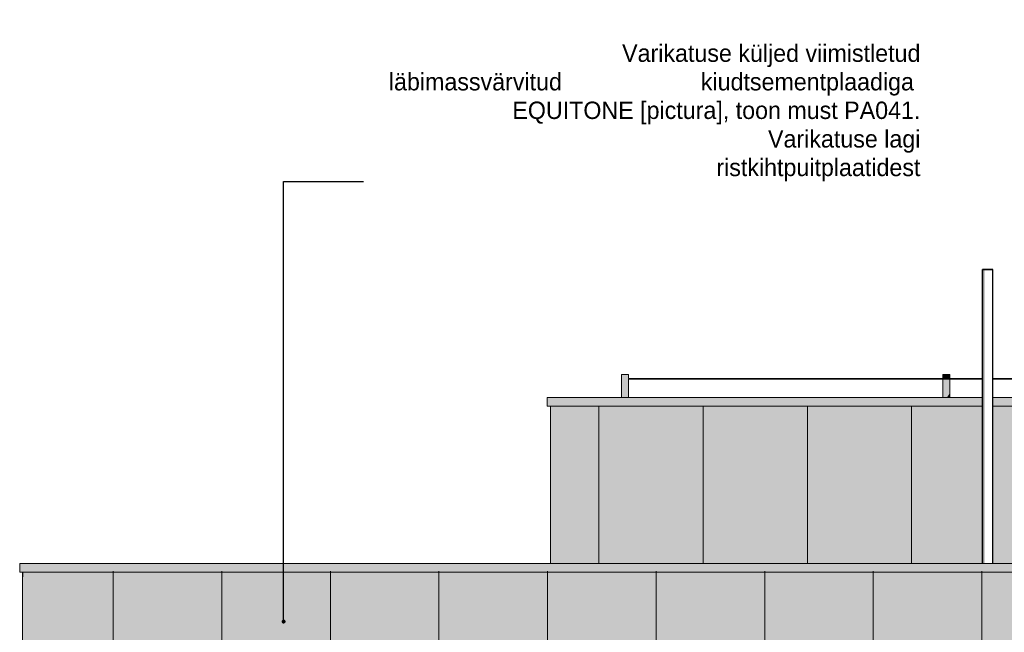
# Model space of a CAD drawing. Header units: millimetres. Extents: x 4132 to 65184, y -9092 to 15088.
# Tile 50 of 91: x 15333 to 26667, y 4636 to 11693. Entities that reach past the tile are written whole.
import ezdxf

# ---------------------------------------------------------------- set-up
doc = ezdxf.new("R2010")
doc.units = ezdxf.units.MM
doc.header["$MEASUREMENT"] = 0
doc.linetypes.add('Wipeout_Contour', pattern=[1000, 0, -1000])
for name, color, linetype in [('AR_hatch', 7, 'Continuous'), ('AR_hoone_piire', 7, 'Continuous'), ('AR_hoone_plaadivuugid', 7, 'Continuous'), ('AR_hoone_välissein', 7, 'Continuous'), ('AR_tähis', 7, 'Continuous'), ('AS_lipumast', 7, 'Continuous')]:
    doc.layers.add(name, color=color, linetype=linetype)
doc.styles.add('GENERATED_STYLE_1', font='txt')
doc.dimstyles.new('GENERATED_STYLE__1', dxfattribs={"dimtxt": 0.18, "dimasz": 91.2, "dimexe": 0.18, "dimexo": 0.0625, "dimgap": 0.09, "dimtad": 0, "dimtih": 1, "dimtoh": 1, "dimdec": 4, "dimzin": 0, "dimdsep": 46, "dimcen": 0.09, "dimadec": 0, "dimazin": 0, "dimtfac": 1, "dimtdec": 4, "dimtmove": 0, "dimatfit": 3, "dimldrblk": 'ARROWHEAD_11', "dimfxl": 0, "dimtolj": 1, "dimtzin": 0, "dimarcsym": 0})

# ---------------------------------------------------------------- blocks, each defined once
blk = doc.blocks.new('Section Element_19_1')
at = {"color": 254, "linetype": 'Wipeout_Contour', "lineweight": 0, "ltscale": 109637.882324}
blk.add_wipeout([(26414, 8814), (26414, 5430), (26422, 5430), (26422, 8814)], dxfattribs=at).dxf.layer = 'AR_hatch'
at = {"color": 254, "linetype": 'Wipeout_Contour', "lineweight": 0, "ltscale": 110069.696526}
blk.add_wipeout([(26526, 8814), (26526, 5430), (26534, 5430), (26534, 8814)], dxfattribs=at).dxf.layer = 'AR_hatch'
at = {"color": 254, "linetype": 'Wipeout_Contour', "lineweight": 0, "ltscale": 106202.724434}
blk.add_wipeout([(26422, 3760), (26414, 3760), (26414, 0), (26422, 0)], dxfattribs=at).dxf.layer = 'AR_hatch'
at = {"color": 254, "linetype": 'Wipeout_Contour', "lineweight": 0, "ltscale": 106648.345803}
blk.add_wipeout([(26534, 3760), (26526, 3760), (26526, 0), (26534, 0)], dxfattribs=at).dxf.layer = 'AR_hatch'
at = {"layer": 'AS_lipumast', "linetype": 'Continuous', "lineweight": 20}
for points in [[(26414, 8814), (26414, 5430), (26422, 5430), (26422, 8814)], [(26422, 3760), (26414, 3760), (26414, 0), (26422, 0)], [(26534, 3261), (26526, 3303), (26526, 0), (26534, 0)]]:
    blk.add_hatch(color=9, dxfattribs=at).paths.add_polyline_path(points)
at = {"color": 254, "linetype": 'Wipeout_Contour', "lineweight": 0, "ltscale": 109695.727555}
blk.add_wipeout([(26422, 8814), (26422, 5430), (26444, 5430), (26444, 8814)], dxfattribs=at).dxf.layer = 'AR_hatch'
at = {"color": 254, "linetype": 'Wipeout_Contour', "lineweight": 0, "ltscale": 106262.42542}
blk.add_wipeout([(26444, 3760), (26422, 3760), (26422, 0), (26444, 0)], dxfattribs=at).dxf.layer = 'AR_hatch'
at = {"layer": 'AS_lipumast', "linetype": 'Continuous', "lineweight": 20}
for points in [[(26422, 8814), (26422, 5430), (26444, 5430), (26444, 8814)], [(26444, 3760), (26422, 3760), (26422, 0), (26444, 0)]]:
    blk.add_hatch(color=9, dxfattribs=at).paths.add_polyline_path(points)
at = {"color": 254, "linetype": 'Wipeout_Contour', "lineweight": 0, "ltscale": 109795.923514}
blk.add_wipeout([(26444, 8814), (26444, 5430), (26474, 5430), (26474, 8814)], dxfattribs=at).dxf.layer = 'AR_hatch'
at = {"color": 254, "linetype": 'Wipeout_Contour', "lineweight": 0, "ltscale": 106365.831241}
blk.add_wipeout([(26474, 3760), (26444, 3760), (26444, 0), (26474, 0)], dxfattribs=at).dxf.layer = 'AR_hatch'
at = {"layer": 'AS_lipumast', "linetype": 'Continuous', "lineweight": 20}
blk.add_hatch(color=9, dxfattribs=at).paths.add_polyline_path([(26474, 3345), (26444, 3334), (26444, 0), (26474, 0)])
at = {"layer": 'AS_lipumast', "color": 7, "linetype": 'Continuous', "lineweight": 25}
for p, q in [((26414, 5430), (26414, 8814)), ((26414, 0), (26414, 3760))]:
    blk.add_line(p, q, dxfattribs=at)
at = {"color": 254, "linetype": 'Wipeout_Contour', "lineweight": 0, "ltscale": 109911.627946}
blk.add_wipeout([(26474, 8814), (26474, 5430), (26504, 5430), (26504, 8814)], dxfattribs=at).dxf.layer = 'AR_hatch'
at = {"layer": 'AS_lipumast', "color": 7, "linetype": 'Continuous', "lineweight": 35}
for p, q in [((26422, 8814), (26414, 8814)), ((26444, 8814), (26422, 8814))]:
    blk.add_line(p, q, dxfattribs=at)
at = {"color": 254, "linetype": 'Wipeout_Contour', "lineweight": 0, "ltscale": 110011.837739}
blk.add_wipeout([(26504, 8814), (26504, 5430), (26526, 5430), (26526, 8814)], dxfattribs=at).dxf.layer = 'AR_hatch'
at = {"color": 254, "linetype": 'Wipeout_Contour', "lineweight": 0, "ltscale": 106485.235287}
blk.add_wipeout([(26504, 3760), (26474, 3760), (26474, 0), (26504, 0)], dxfattribs=at).dxf.layer = 'AR_hatch'
at = {"layer": 'AS_lipumast', "linetype": 'Continuous', "lineweight": 20}
blk.add_hatch(color=9, dxfattribs=at).paths.add_polyline_path([(26474, 0), (26504, 0), (26504, 3334), (26474, 3345)])
at = {"layer": 'AS_lipumast', "color": 7, "linetype": 'Continuous', "lineweight": 35}
for p, q in [((26474, 8814), (26444, 8814)), ((26504, 8814), (26474, 8814)), ((26526, 8814), (26504, 8814)), ((26534, 8814), (26526, 8814))]:
    blk.add_line(p, q, dxfattribs=at)
at = {"layer": 'AS_lipumast', "color": 7, "linetype": 'Continuous', "lineweight": 25}
for p, q in [((26534, 5430), (26534, 8814)), ((26414, 0), (26422, 0)), ((26422, 0), (26444, 0))]:
    blk.add_line(p, q, dxfattribs=at)
at = {"color": 254, "linetype": 'Wipeout_Contour', "lineweight": 0, "ltscale": 106588.643145}
blk.add_wipeout([(26526, 3760), (26504, 3760), (26504, 0), (26526, 0)], dxfattribs=at).dxf.layer = 'AR_hatch'
at = {"layer": 'AS_lipumast', "linetype": 'Continuous', "lineweight": 20}
blk.add_hatch(color=9, dxfattribs=at).paths.add_polyline_path([(26504, 0), (26526, 0), (26526, 3303), (26504, 3334)])
at = {"layer": 'AS_lipumast', "color": 7, "linetype": 'Continuous', "lineweight": 25}
for p, q in [((26534, 0), (26534, 3760)), ((26444, 0), (26474, 0)), ((26474, 0), (26504, 0)), ((26504, 0), (26526, 0)), ((26526, 0), (26534, 0))]:
    blk.add_line(p, q, dxfattribs=at)
blk = doc.blocks.new('Section Element_46_1')
at = {"layer": 'AR_hatch', "linetype": 'Continuous', "lineweight": 13}
for points in [[(21442, 5430), (26414, 5430), (26414, 6605), (21442, 6605)], [(26534, 6605), (26534, 5430), (26800, 5430), (26800, 6205), (29200, 6205), (29200, 5430), (30734, 5430), (30734, 6605)]]:
    blk.add_hatch(color=254, dxfattribs=at).paths.add_polyline_path(points)
at = {"layer": 'AR_hoone_välissein', "color": 251, "linetype": 'Continuous', "lineweight": 20}
blk.add_line((21442, 6605), (21442, 5430), dxfattribs=at)
blk = doc.blocks.new('Section Element_287_1')
at = {"layer": 'AR_hatch', "linetype": 'Continuous', "lineweight": 13}
blk.add_hatch(color=254, dxfattribs=at).paths.add_polyline_path([(21442, 7240), (21442, 6605), (21450, 6605), (21450, 7240)])
at = {"layer": 'AR_hoone_välissein', "linetype": 'Continuous', "lineweight": 20}
blk.add_hatch(color=9, dxfattribs=at).paths.add_polyline_path([(21450, 7240), (21442, 7240), (21442, 7185), (21450, 7185)])
at = {"layer": 'AR_hoone_välissein', "color": 251, "linetype": 'Continuous', "lineweight": 20}
blk.add_line((21442, 6605), (21442, 7240), dxfattribs=at)
blk = doc.blocks.new('Section Element_288_1')
at = {"layer": 'AR_hatch', "linetype": 'Continuous', "lineweight": 13}
blk.add_hatch(color=251, dxfattribs=at).paths.add_polyline_path([(21403, 7340), (21403, 7240), (21405, 7242), (21404, 7242), (21404, 7339), (21407, 7339)])
at = {"layer": 'AR_hoone_välissein', "color": 251, "linetype": 'Continuous', "lineweight": 20}
blk.add_line((21403, 7240), (21403, 7340), dxfattribs=at)
blk = doc.blocks.new('Section Element_291_1')
at = {"layer": 'AR_hatch', "linetype": 'Continuous', "lineweight": 13}
blk.add_hatch(color=254, dxfattribs=at).paths.add_polyline_path([(15367, 4535), (15375, 4535), (15375, 5330), (15367, 5330)])
at = {"layer": 'AR_hoone_välissein', "linetype": 'Continuous', "lineweight": 20}
blk.add_hatch(color=9, dxfattribs=at).paths.add_polyline_path([(15375, 5330), (15367, 5330), (15367, 5275), (15375, 5275)])
at = {"layer": 'AR_hoone_välissein', "color": 251, "linetype": 'Continuous', "lineweight": 20}
blk.add_line((15367, 4535), (15367, 5330), dxfattribs=at)
blk = doc.blocks.new('Section Element_292_1')
at = {"layer": 'AR_hatch', "linetype": 'Continuous', "lineweight": 13}
blk.add_hatch(color=251, dxfattribs=at).paths.add_polyline_path([(15333, 5430), (15333, 5330), (15335, 5332), (15334, 5332), (15334, 5429), (15337, 5429)])
at = {"layer": 'AR_hoone_välissein', "color": 251, "linetype": 'Continuous', "lineweight": 20}
blk.add_line((15333, 5330), (15333, 5430), dxfattribs=at)
blk = doc.blocks.new('Section Element_294_1')
at = {"layer": 'AR_hatch', "linetype": 'Continuous', "lineweight": 13}
h = blk.add_hatch(color=254, dxfattribs=at)
h.paths.add_polyline_path([(15375, 5330), (15375, 4535), (47898, 4535), (47898, 4774), (47945, 4774), (48050, 4535), (48135, 4535), (48135, 4774), (48174, 4774), (48174, 4535), (48300, 4535), (48365, 4774), (48413, 4774), (48477, 4535), (48603, 4535), (48603, 4774), (48701, 4774), (48738, 4772), (48771, 4767), (48798, 4757), (48819, 4744), (48840, 4720), (48853, 4689), (48857, 4650), (48855, 4620), (48849, 4595), (48839, 4573), (48824, 4555), (48806, 4540), (48796, 4535), (48963, 4535), (48900, 4774), (48942, 4774), (49004, 4535), (49108, 4535), (49172, 4774), (49212, 4774), (49148, 4535), (49296, 4535), (49360, 4774), (49409, 4774), (49473, 4535), (49754, 4535), (49754, 4774), (49852, 4774), (49890, 4772), (49922, 4767), (49949, 4757), (49970, 4744), (49991, 4720), (50004, 4689), (50008, 4650), (50006, 4620), (50000, 4595), (49990, 4573), (49976, 4555), (49957, 4540), (49947, 4535), (50095, 4535), (50095, 4774), (50137, 4774), (50137, 4535), (50233, 4535), (50233, 4774), (50275, 4774), (50275, 4535), (50359, 4535), (50361, 4589), (50368, 4642), (50379, 4687), (50395, 4723), (50416, 4750), (50441, 4769), (50472, 4781), (50508, 4785), (50545, 4781), (50576, 4768), (50602, 4747), (50622, 4719), (50635, 4683), (50642, 4640), (50600, 4640), (50594, 4671), (50584, 4698), (50570, 4719), (50553, 4734), (50532, 4743), (50507, 4746), (50475, 4740), (50448, 4723), (50428, 4693), (50417, 4663), (50409, 4625), (50404, 4579), (50403, 4535), (50739, 4535), (50739, 4774), (50781, 4774), (50781, 4535), (50866, 4535), (50868, 4589), (50875, 4642), (50886, 4687), (50902, 4723), (50922, 4750), (50948, 4769), (50979, 4781), (51015, 4785), (51051, 4781), (51083, 4768), (51109, 4747), (51128, 4719), (51142, 4683), (51149, 4640), (51107, 4640), (51101, 4671), (51091, 4698), (51077, 4719), (51059, 4734), (51038, 4743), (51014, 4746), (50981, 4740), (50955, 4723), (50935, 4693), (50923, 4663), (50915, 4625), (50911, 4579), (50909, 4535), (51245, 4535), (51245, 4774), (51286, 4774), (51286, 4535), (51475, 4535), (51475, 4774), (51516, 4774), (51516, 4535), (51609, 4535), (51609, 4774), (51678, 4774), (51745, 4535), (51856, 4535), (51923, 4774), (51992, 4774), (51992, 4535), (52085, 4535), (52085, 4774), (52132, 4774), (52237, 4535), (52321, 4535), (52321, 4774), (52361, 4774), (52361, 4535), (52487, 4535), (52551, 4774), (52600, 4774), (52664, 4535), (52825, 4535), (52889, 4774), (52938, 4774), (53002, 4535), (53192, 4535), (53167, 4552), (53147, 4572), (53133, 4596), (53125, 4624), (53122, 4656), (53127, 4691), (53139, 4721), (53159, 4748), (53186, 4768), (53218, 4780), (53254, 4784), (53290, 4780), (53321, 4769), (53346, 4751), (53365, 4726), (53376, 4695), (53380, 4659), (53380, 4655), (53340, 4655), (53336, 4682), (53328, 4704), (53316, 4722), (53300, 4735), (53280, 4743), (53257, 4746), (53232, 4743), (53210, 4734), (53191, 4720), (53177, 4701), (53168, 4679), (53165, 4654), (53166, 4636), (53170, 4620), (53177, 4605), (53186, 4592), (53202, 4578), (53228, 4564), (53263, 4549), (53280, 4542), (53295, 4535), (53468, 4535), (53468, 4774), (53510, 4774), (53510, 4535), (53605, 4535), (53605, 4774), (53646, 4774), (53646, 4535), (53835, 4535), (53835, 4774), (53876, 4774), (53876, 4535), (53969, 4535), (53969, 4774), (54038, 4774), (54105, 4535), (54216, 4535), (54283, 4774), (54352, 4774), (54352, 4535), (54950, 4535), (54950, 5330)])
h.paths.add_polyline_path([(51356, 4829), (51319, 4829), (51319, 4879), (51356, 4879)], flags=0)
h.paths.add_polyline_path([(51404, 4829), (51404, 4879), (51442, 4879), (51442, 4829)], flags=0)
at = {"layer": 'AR_hoone_välissein', "linetype": 'Continuous', "lineweight": 20}
blk.add_hatch(color=9, dxfattribs=at).paths.add_polyline_path([(15375, 5275), (54950, 5275), (54950, 5330), (15375, 5330)])
blk = doc.blocks.new('Section Element_295_1')
at = {"layer": 'AR_hatch', "linetype": 'Continuous', "lineweight": 13}
blk.add_hatch(color=251, dxfattribs=at).paths.add_polyline_path([(15333, 5430), (15337, 5429), (15334, 5429), (15334, 5332), (15335, 5332), (15333, 5330), (54999, 5330), (54997, 5332), (54998, 5332), (54998, 5429), (54995, 5429), (54999, 5430)])
at = {"layer": 'AR_hoone_välissein', "color": 251, "linetype": 'Continuous', "lineweight": 20}
for p, q in [((54999, 5430), (15333, 5430)), ((54999, 5330), (15333, 5330)), ((15334, 5332), (15335, 5332))]:
    blk.add_line(p, q, dxfattribs=at)
blk = doc.blocks.new('Section Element_310_1')
at = {"layer": 'AR_hatch', "linetype": 'Continuous', "lineweight": 13}
for points in [[(21450, 7240), (21450, 6605), (26414, 6605), (26414, 7240)], [(26534, 7240), (26534, 6605), (30734, 6605), (30734, 7240)]]:
    blk.add_hatch(color=254, dxfattribs=at).paths.add_polyline_path(points)
at = {"layer": 'AR_hoone_välissein', "linetype": 'Continuous', "lineweight": 20}
for points in [[(21450, 7240), (21450, 7185), (26414, 7185), (26414, 7240)], [(26534, 7240), (26534, 7185), (30734, 7185), (30734, 7240)]]:
    blk.add_hatch(color=9, dxfattribs=at).paths.add_polyline_path(points)
blk = doc.blocks.new('Section Element_311_1')
at = {"layer": 'AR_hatch', "linetype": 'Continuous', "lineweight": 13}
for points in [[(21403, 7340), (21407, 7339), (21404, 7339), (21404, 7242), (21405, 7242), (21403, 7240), (26414, 7240), (26414, 7340)], [(26534, 7240), (30734, 7240), (30734, 7340), (26534, 7340)]]:
    blk.add_hatch(color=251, dxfattribs=at).paths.add_polyline_path(points)
at = {"layer": 'AR_hoone_välissein', "color": 251, "linetype": 'Continuous', "lineweight": 20}
for p, q in [((26414, 7340), (21403, 7340)), ((30734, 7340), (26534, 7340)), ((26414, 7240), (21403, 7240)), ((21404, 7242), (21405, 7242)), ((30734, 7240), (26534, 7240))]:
    blk.add_line(p, q, dxfattribs=at)
blk = doc.blocks.new('Section Element_358_1')
at = {"layer": 'AR_hatch', "linetype": 'Continuous', "lineweight": 0}
for points in [[(25960, 7605), (25960, 7559), (25961, 7559), (25961, 7605)], [(25961, 7605), (25961, 7559), (25963, 7559), (25963, 7605)], [(25963, 7605), (25963, 7559), (25965, 7559), (25965, 7605)], [(25965, 7605), (25965, 7559), (25969, 7559), (25969, 7605)], [(25969, 7605), (25969, 7559), (25974, 7559), (25974, 7605)], [(25974, 7605), (25974, 7559), (25980, 7559), (25980, 7605)], [(25980, 7605), (25980, 7559), (25986, 7559), (25986, 7605)], [(25986, 7605), (25986, 7559), (25993, 7559), (25993, 7605)], [(25993, 7605), (25993, 7559), (26000, 7559), (26000, 7605)], [(26000, 7605), (26000, 7559), (26007, 7559), (26007, 7605)], [(26007, 7605), (26007, 7559), (26014, 7559), (26014, 7605)], [(26014, 7605), (26014, 7559), (26020, 7559), (26020, 7605)], [(26020, 7605), (26020, 7559), (26026, 7559), (26026, 7605)], [(26026, 7605), (26026, 7559), (26031, 7559), (26031, 7605)], [(26031, 7605), (26031, 7559), (26035, 7559), (26035, 7605)], [(26035, 7605), (26035, 7559), (26038, 7559), (26038, 7605)], [(26038, 7605), (26038, 7559), (26039, 7559), (26039, 7605)], [(26039, 7605), (26039, 7559), (26040, 7559), (26040, 7605)], [(25960, 7551), (25960, 7340), (25961, 7340), (25961, 7551)], [(25963, 7551), (25961, 7551), (25961, 7340), (25963, 7340)], [(25965, 7551), (25963, 7551), (25963, 7340), (25965, 7340)], [(25969, 7551), (25965, 7551), (25965, 7340), (25969, 7340)], [(25974, 7551), (25969, 7551), (25969, 7340), (25974, 7340)], [(25980, 7551), (25974, 7551), (25974, 7340), (25980, 7340)], [(25986, 7551), (25980, 7551), (25980, 7340), (25986, 7340)], [(25993, 7551), (25986, 7551), (25986, 7340), (25993, 7340)], [(26000, 7551), (25993, 7551), (25993, 7340), (26000, 7340)], [(26007, 7551), (26000, 7551), (26000, 7340), (26007, 7340)], [(26014, 7551), (26007, 7551), (26007, 7340), (26014, 7340)], [(26020, 7551), (26014, 7551), (26014, 7340), (26020, 7340)], [(26026, 7551), (26020, 7551), (26020, 7340), (26026, 7340)], [(26031, 7551), (26026, 7551), (26026, 7340), (26031, 7340)], [(26035, 7551), (26031, 7551), (26031, 7340), (26035, 7340)], [(26038, 7551), (26035, 7551), (26035, 7340), (26038, 7340)], [(26039, 7551), (26038, 7551), (26038, 7340), (26039, 7340)], [(26040, 7551), (26039, 7551), (26039, 7340), (26040, 7340)]]:
    blk.add_hatch(color=255, dxfattribs=at).paths.add_polyline_path(points)
at = {"layer": 'AR_hoone_piire', "linetype": 'Continuous', "lineweight": 20}
for points in [[(25960, 7605), (25960, 7559), (25961, 7559), (25961, 7605)], [(25961, 7605), (25961, 7559), (25963, 7559), (25963, 7605)], [(25963, 7605), (25963, 7559), (25965, 7559), (25965, 7605)], [(25965, 7605), (25965, 7559), (25969, 7559), (25969, 7605)], [(25969, 7605), (25969, 7559), (25974, 7559), (25974, 7605)], [(25960, 7551), (25960, 7340), (25961, 7340), (25961, 7551)], [(25963, 7551), (25961, 7551), (25961, 7340), (25963, 7340)], [(25965, 7551), (25963, 7551), (25963, 7340), (25965, 7340)], [(25969, 7551), (25965, 7551), (25965, 7340), (25969, 7340)], [(25974, 7551), (25969, 7551), (25969, 7340), (25974, 7340)], [(26020, 7340), (26026, 7340), (26026, 7371), (26020, 7363)], [(26026, 7371), (26026, 7340), (26031, 7340), (26031, 7378)], [(26035, 7384), (26031, 7378), (26031, 7340), (26035, 7340)], [(26038, 7388), (26035, 7384), (26035, 7340), (26038, 7340)], [(26038, 7340), (26039, 7340), (26039, 7390), (26038, 7388)], [(26039, 7340), (26040, 7340), (26040, 7391), (26039, 7390)], [(26007, 7344), (26004, 7340), (26007, 7340)], [(26014, 7354), (26007, 7344), (26007, 7340), (26014, 7340)], [(26020, 7363), (26014, 7354), (26014, 7340), (26020, 7340)]]:
    blk.add_hatch(color=9, dxfattribs=at).paths.add_polyline_path(points)
at = {"layer": 'AR_hoone_piire', "color": 7, "linetype": 'Continuous', "lineweight": 13}
for p, q in [((25961, 7605), (25960, 7605)), ((25960, 7559), (25960, 7605)), ((25963, 7605), (25961, 7605)), ((25965, 7605), (25963, 7605)), ((25969, 7605), (25965, 7605)), ((25974, 7605), (25969, 7605)), ((25980, 7605), (25974, 7605)), ((25986, 7605), (25980, 7605)), ((25993, 7605), (25986, 7605)), ((26000, 7605), (25993, 7605)), ((26007, 7605), (26000, 7605)), ((26014, 7605), (26007, 7605)), ((26020, 7605), (26014, 7605)), ((26026, 7605), (26020, 7605)), ((26031, 7605), (26026, 7605)), ((26035, 7605), (26031, 7605)), ((26038, 7605), (26035, 7605)), ((26039, 7605), (26038, 7605)), ((26040, 7605), (26039, 7605)), ((26040, 7559), (26040, 7605)), ((25960, 7340), (25960, 7551)), ((26040, 7340), (26040, 7551))]:
    blk.add_line(p, q, dxfattribs=at)
blk = doc.blocks.new('Section Element_363_1')
at = {"layer": 'AR_hatch', "linetype": 'Continuous', "lineweight": 0}
for points in [[(22263, 7605), (22262, 7605), (22262, 7340), (22263, 7340)], [(22264, 7605), (22263, 7605), (22263, 7340), (22264, 7340)], [(22267, 7605), (22264, 7605), (22264, 7340), (22267, 7340)], [(22271, 7605), (22267, 7605), (22267, 7340), (22271, 7340)], [(22276, 7605), (22271, 7605), (22271, 7340), (22276, 7340)], [(22282, 7605), (22276, 7605), (22276, 7340), (22282, 7340)], [(22288, 7605), (22282, 7605), (22282, 7340), (22288, 7340)], [(22295, 7605), (22288, 7605), (22288, 7340), (22295, 7340)], [(22302, 7605), (22295, 7605), (22295, 7340), (22302, 7340)], [(22309, 7605), (22302, 7605), (22302, 7340), (22309, 7340)], [(22316, 7605), (22309, 7605), (22309, 7340), (22316, 7340)], [(22322, 7605), (22316, 7605), (22316, 7340), (22322, 7340)], [(22328, 7605), (22322, 7605), (22322, 7340), (22328, 7340)], [(22333, 7605), (22328, 7605), (22328, 7340), (22333, 7340)], [(22337, 7605), (22333, 7605), (22333, 7340), (22337, 7340)], [(22340, 7605), (22337, 7605), (22337, 7340), (22340, 7340)], [(22341, 7605), (22340, 7605), (22340, 7340), (22341, 7340)], [(22341, 7340), (22342, 7340), (22342, 7551), (22342, 7551), (22342, 7551), (22342, 7552), (22342, 7552), (22342, 7552), (22342, 7553), (22342, 7554), (22342, 7554), (22342, 7555), (22342, 7556), (22342, 7556), (22342, 7557), (22342, 7558), (22342, 7558), (22342, 7558), (22342, 7559), (22342, 7559), (22342, 7559), (22342, 7605), (22341, 7605)]]:
    blk.add_hatch(color=255, dxfattribs=at).paths.add_polyline_path(points)
at = {"layer": 'AR_hoone_piire', "linetype": 'Continuous', "lineweight": 20}
for points in [[(22263, 7605), (22262, 7605), (22262, 7340), (22263, 7340)], [(22264, 7605), (22263, 7605), (22263, 7340), (22264, 7340)], [(22267, 7605), (22264, 7605), (22264, 7340), (22267, 7340)], [(22271, 7605), (22267, 7605), (22267, 7340), (22271, 7340)], [(22276, 7605), (22271, 7605), (22271, 7340), (22276, 7340)], [(22342, 7552), (22342, 7548), (22342, 7551), (22342, 7551), (22342, 7551), (22342, 7552), (22342, 7552)]]:
    blk.add_hatch(color=9, dxfattribs=at).paths.add_polyline_path(points)
at = {"layer": 'AR_hoone_piire', "color": 7, "linetype": 'Continuous', "lineweight": 13}
for p, q in [((22263, 7605), (22262, 7605)), ((22262, 7340), (22262, 7605)), ((22264, 7605), (22263, 7605)), ((22267, 7605), (22264, 7605)), ((22271, 7605), (22267, 7605)), ((22276, 7605), (22271, 7605)), ((22282, 7605), (22276, 7605)), ((22288, 7605), (22282, 7605)), ((22295, 7605), (22288, 7605)), ((22302, 7605), (22295, 7605)), ((22309, 7605), (22302, 7605)), ((22316, 7605), (22309, 7605)), ((22322, 7605), (22316, 7605)), ((22328, 7605), (22322, 7605)), ((22333, 7605), (22328, 7605)), ((22337, 7605), (22333, 7605)), ((22340, 7605), (22337, 7605)), ((22341, 7605), (22340, 7605)), ((22342, 7605), (22341, 7605)), ((22342, 7559), (22342, 7605)), ((22342, 7340), (22342, 7551))]:
    blk.add_line(p, q, dxfattribs=at)
blk = doc.blocks.new('Section Element_367_1')
at = {"layer": 'AR_hatch', "linetype": 'Continuous', "lineweight": 0}
for points in [[(22342, 7559), (22342, 7558), (26414, 7558), (26414, 7559)], [(22342, 7559), (22342, 7559), (26414, 7559), (26414, 7559)], [(22342, 7559), (26414, 7559), (26414, 7559), (22342, 7559)], [(22342, 7558), (22342, 7557), (26414, 7557), (26414, 7558)], [(22342, 7558), (22342, 7558), (26414, 7558), (26414, 7558)], [(22342, 7558), (26414, 7558), (26414, 7558), (22342, 7558)], [(22342, 7556), (26414, 7556), (26414, 7557), (22342, 7557)], [(22342, 7555), (26414, 7555), (26414, 7556), (22342, 7556)], [(22342, 7556), (26414, 7556), (26414, 7556), (22342, 7556)], [(26414, 7555), (22342, 7555), (22342, 7554), (26414, 7554)], [(26414, 7554), (22342, 7554), (22342, 7553), (26414, 7553)], [(26414, 7554), (22342, 7554), (22342, 7554), (26414, 7554)], [(26414, 7553), (22342, 7553), (22342, 7552), (26414, 7552)], [(26414, 7552), (22342, 7552), (22342, 7551), (26414, 7551)], [(22342, 7552), (22342, 7552), (26414, 7552), (26414, 7552)], [(26414, 7552), (22342, 7552), (22342, 7552), (26414, 7552)], [(22342, 7551), (22342, 7551), (26414, 7551), (26414, 7551)], [(26414, 7551), (22342, 7551), (22342, 7551), (26414, 7551)], [(26534, 7559), (26534, 7558), (30212, 7558), (30212, 7559)], [(26534, 7559), (26534, 7559), (30212, 7559), (30212, 7559)], [(30212, 7559), (26534, 7559), (26534, 7559), (30212, 7559)], [(26534, 7558), (26534, 7557), (30212, 7557), (30212, 7558)], [(26534, 7558), (26534, 7558), (30212, 7558), (30212, 7558)], [(26534, 7558), (26534, 7558), (30212, 7558), (30212, 7558)], [(30212, 7557), (26534, 7557), (26534, 7556), (30212, 7556)], [(26534, 7555), (30212, 7555), (30212, 7556), (26534, 7556)], [(26534, 7556), (26534, 7556), (30212, 7556), (30212, 7556)], [(30212, 7555), (26534, 7555), (26534, 7554), (30212, 7554)], [(26534, 7554), (26534, 7553), (30212, 7553), (30212, 7554)], [(30212, 7554), (26534, 7554), (26534, 7554), (30212, 7554)], [(26534, 7552), (30212, 7552), (30212, 7553), (26534, 7553)], [(26534, 7552), (26534, 7551), (30212, 7551), (30212, 7552)], [(30212, 7552), (26534, 7552), (26534, 7552), (30212, 7552)], [(30212, 7552), (26534, 7552), (26534, 7552), (30212, 7552)], [(26534, 7551), (26534, 7551), (30212, 7551), (30212, 7551)], [(30212, 7551), (26534, 7551), (26534, 7551), (30212, 7551)]]:
    blk.add_hatch(color=255, dxfattribs=at).paths.add_polyline_path(points)
at = {"layer": 'AR_hoone_piire', "linetype": 'Continuous', "lineweight": 20}
for points in [[(26414, 7552), (22342, 7552), (22342, 7551), (26414, 7551)], [(22342, 7552), (22342, 7552), (26414, 7552), (26414, 7552)], [(26414, 7552), (22342, 7552), (22342, 7552), (26414, 7552)], [(22342, 7551), (22342, 7551), (26414, 7551), (26414, 7551)], [(26414, 7551), (22342, 7551), (22342, 7551), (26414, 7551)], [(26534, 7552), (26534, 7551), (30212, 7551), (30212, 7552)], [(30212, 7552), (26534, 7552), (26534, 7552), (30212, 7552)], [(30212, 7552), (26534, 7552), (26534, 7552), (30212, 7552)], [(26534, 7551), (26534, 7551), (30212, 7551), (30212, 7551)], [(30212, 7551), (26534, 7551), (26534, 7551), (30212, 7551)]]:
    blk.add_hatch(color=9, dxfattribs=at).paths.add_polyline_path(points)
at = {"layer": 'AR_hoone_piire', "color": 7, "linetype": 'Continuous', "lineweight": 13}
for p, q in [((22342, 7559), (26414, 7559)), ((22342, 7551), (26414, 7551)), ((26534, 7559), (30212, 7559)), ((26534, 7551), (30212, 7551))]:
    blk.add_line(p, q, dxfattribs=at)
blk = doc.blocks.new('ARROWHEAD_11')
at = {"color": 0, "linetype": 'Continuous', "lineweight": 0}
blk.add_line((0, 0), (-1, 0), dxfattribs=at)
at = {"color": 0, "linetype": 'Continuous', "lineweight": 0, "const_width": 0.25, "flags": 128}
blk.add_lwpolyline([(-0.125, 0, 1), (0.125, 0, 1)], format="xyb", close=True, dxfattribs=at)

msp = doc.modelspace()

# ---------------------------------------------------------------- linework, layer by layer
at = {"layer": 'AR_hoone_plaadivuugid', "color": 7, "linetype": 'Continuous', "lineweight": 13}
for points in [[(22000, 5430), (22000, 7240)], [(23200, 5430), (23200, 7240)], [(24400, 5430), (24400, 7240)], [(25600, 5430), (25600, 7240)], [(16409, 3757), (16409, 5341)], [(17659, 3757), (17659, 5341)], [(18909, 3757), (18909, 5341)], [(20159, 3757), (20159, 5341)], [(21409, 3757), (21409, 5341)], [(22659, 3757), (22659, 5341)], [(23909, 3757), (23909, 5341)], [(25159, 3757), (25159, 5341)]]:
    msp.add_lwpolyline(points, dxfattribs=at)

# ---------------------------------------------------------------- block references
at = {"layer": 'AR_hoone_piire', "lineweight": 0}
for name in ['Section Element_363_1', 'Section Element_358_1']:
    msp.add_blockref(name, (0, 0), dxfattribs=at)
at = {"layer": 'AR_hoone_välissein', "lineweight": 0}
for name in ['Section Element_288_1', 'Section Element_287_1', 'Section Element_292_1', 'Section Element_291_1']:
    msp.add_blockref(name, (0, 0), dxfattribs=at)
at = {"layer": 'AS_lipumast', "lineweight": 0}
msp.add_blockref('Section Element_19_1', (0, 0), dxfattribs=at)

# ---------------------------------------------------------------- texts
at = {"layer": 'AR_tähis', "color": 174, "linetype": 'Continuous', "lineweight": 18, "insert": (25701, 9831), "char_height": 200, "width": 6409.91, "attachment_point": 9, "line_spacing_factor": 0.98694, "style": 'GENERATED_STYLE_1'}
msp.add_mtext('{\\fArial Narrow|b0|i0|c0|p34;\\W7.97799;   }{\\A1;Varikatuse küljed viimistletud läbimassvärvitud }{\\fArial Narrow|b0|i0|c0|p34;\\W7.97799;   }{\\A1;kiudtsementplaadiga  EQUITONE [pictura], toon must PA041.}\\P{\\fArial Narrow|b0|i0|c0|p34;\\W8.09937;     }{\\A1; Varikatuse lagi ristkihtpuitplaatidest}', dxfattribs=at)

# ---------------------------------------------------------------- leaders
at = {"layer": 'AR_tähis', "color": 174, "linetype": 'Continuous', "lineweight": 18, "annotation_type": 0, "has_hookline": 1, "hookline_direction": 0, "text_width": 6221}
msp.add_leader([(18371, 4760), (18371, 9831), (19291, 9831)], dimstyle='GENERATED_STYLE__1', dxfattribs=at)

# ---------------------------------------------------------------- next in the draw order: linework, layer by layer
at = {"layer": 'AR_hoone_plaadivuugid', "color": 7, "linetype": 'Continuous', "lineweight": 13}
msp.add_lwpolyline([(26409, 3757), (26409, 5341)], dxfattribs=at)

# ---------------------------------------------------------------- next in the draw order: block references
at = {"layer": 'AR_hoone_piire', "lineweight": 0}
msp.add_blockref('Section Element_367_1', (0, 0), dxfattribs=at)
at = {"layer": 'AR_hoone_välissein', "lineweight": 0}
for name in ['Section Element_311_1', 'Section Element_310_1', 'Section Element_46_1', 'Section Element_295_1', 'Section Element_294_1']:
    msp.add_blockref(name, (0, 0), dxfattribs=at)

doc.saveas('drawing.dxf')
